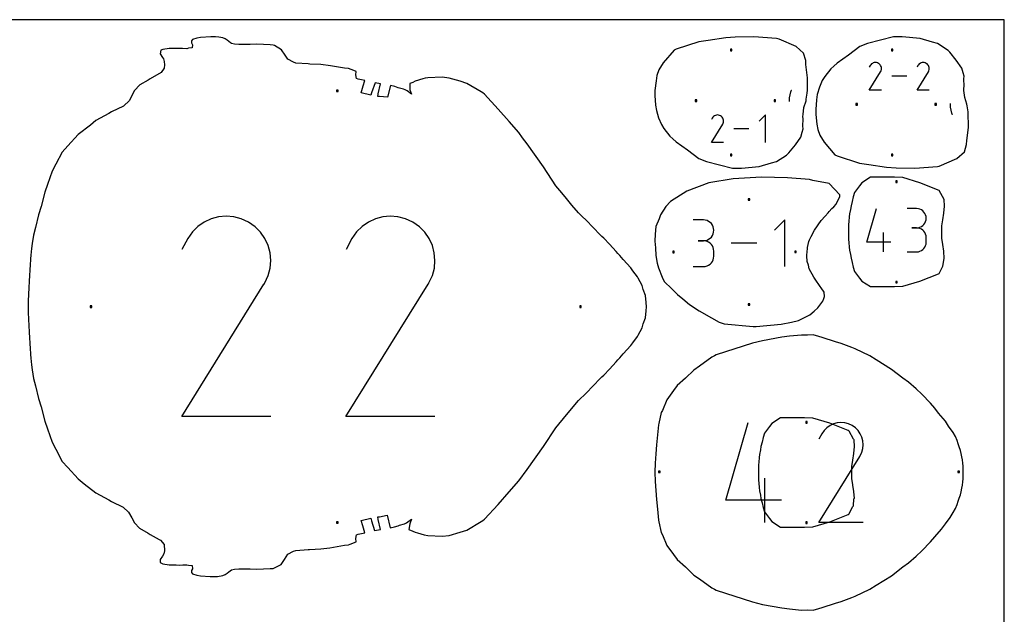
# Model space of a CAD drawing. Extents: x 0 to 90, y 0 to 90.
# Tile 8 of 8: x 52.2 to 90, y 67.2 to 90. Entities that reach past the tile are written whole.
import ezdxf

# ---------------------------------------------------------------- set-up
doc = ezdxf.new("R2010")
doc.units = 0

msp = doc.modelspace()

# ---------------------------------------------------------------- linework, layer by layer
at = {"layer": 'annotation', "color": 1}
for p, q in [((58.207761, 88.877988), (58.207649, 88.877993)), ((84.849328, 88.239007), (84.818587, 88.180036)), ((84.873724, 88.273601), (84.849328, 88.239007)), ((84.902994, 88.302479), (84.873724, 88.273601)), ((84.936247, 88.32541), (84.902994, 88.302479)), ((84.972594, 88.342162), (84.936247, 88.32541)), ((85.011144, 88.352504), (84.972594, 88.342162)), ((85.051007, 88.356205), (85.011144, 88.352504)), ((85.091292, 88.353034), (85.051007, 88.356205)), ((85.131111, 88.342759), (85.091292, 88.353034)), ((85.169571, 88.32515), (85.131111, 88.342759)), ((85.20397, 88.300724), (85.169571, 88.32515)), ((85.169571, 88.32515), (85.169571, 88.32515)), ((85.232731, 88.271412), (85.20397, 88.300724)), ((85.255599, 88.238113), (85.232731, 88.271412)), ((85.254723, 88.004907), (85.272586, 88.043261)), ((85.272318, 88.201726), (85.255599, 88.238113)), ((85.282632, 88.163149), (85.272318, 88.201726)), ((85.272586, 88.043261), (85.283021, 88.083018)), ((85.286285, 88.12328), (85.282632, 88.163149)), ((85.283021, 88.083018), (85.286285, 88.12328)), ((86.68477, 88.239007), (86.654028, 88.180036)), ((86.709166, 88.273601), (86.68477, 88.239007)), ((86.738436, 88.302479), (86.709166, 88.273601)), ((86.771689, 88.32541), (86.738436, 88.302479)), ((86.808036, 88.342162), (86.771689, 88.32541)), ((86.846586, 88.352504), (86.808036, 88.342162)), ((86.886448, 88.356205), (86.846586, 88.352504)), ((86.926734, 88.353034), (86.886448, 88.356205)), ((86.966552, 88.342759), (86.926734, 88.353034)), ((87.005013, 88.32515), (86.966552, 88.342759)), ((87.039412, 88.300724), (87.005013, 88.32515)), ((87.005013, 88.32515), (87.005013, 88.32515)), ((87.068173, 88.271412), (87.039412, 88.300724)), ((87.091041, 88.238113), (87.068173, 88.271412)), ((87.090164, 88.004907), (87.108028, 88.043261)), ((87.107759, 88.201726), (87.091041, 88.238113)), ((87.118073, 88.163149), (87.107759, 88.201726)), ((87.108028, 88.043261), (87.118463, 88.083018)), ((87.121726, 88.12328), (87.118073, 88.163149)), ((87.118463, 88.083018), (87.121726, 88.12328)), ((84.817925, 87.302012), (85.250558, 87.998494)), ((85.250558, 87.998494), (85.251075, 87.999134)), ((85.250558, 87.998494), (85.250558, 87.998494)), ((85.251075, 87.999134), (85.251571, 87.99978)), ((85.251571, 87.99978), (85.252049, 88.000436)), ((85.252049, 88.000436), (85.252512, 88.001109)), ((85.252512, 88.001109), (85.252964, 88.001803)), ((85.252964, 88.001803), (85.253408, 88.002524)), ((85.253408, 88.002524), (85.253847, 88.003279)), ((85.253847, 88.003279), (85.254284, 88.004071)), ((85.254284, 88.004071), (85.254723, 88.004907)), ((85.254723, 88.004907), (85.254723, 88.004907)), ((86.258058, 87.829126), (85.681633, 87.829126)), ((86.653367, 87.302012), (87.085999, 87.998494)), ((87.085999, 87.998494), (87.086516, 87.999134)), ((87.085999, 87.998494), (87.085999, 87.998494)), ((87.086516, 87.999134), (87.087012, 87.99978)), ((87.087012, 87.99978), (87.08749, 88.000436)), ((87.08749, 88.000436), (87.087954, 88.001109)), ((87.087954, 88.001109), (87.088406, 88.001803)), ((87.088406, 88.001803), (87.088849, 88.002524)), ((87.088849, 88.002524), (87.089288, 88.003279)), ((87.089288, 88.003279), (87.089725, 88.004071)), ((87.089725, 88.004071), (87.090164, 88.004907)), ((87.090164, 88.004907), (87.090164, 88.004907)), ((81.812553, 87.232224), (81.838307, 87.290939)), ((81.838307, 87.290939), (81.842894, 87.299151)), ((85.286126, 87.302012), (84.817925, 87.302012)), ((87.121567, 87.302012), (86.653367, 87.302012)), ((81.757444, 86.864281), (81.759584, 86.998235)), ((81.759584, 86.998235), (81.812553, 87.232224)), ((87.933208, 86.646907), (87.931087, 86.78015)), ((87.986163, 86.412875), (87.933208, 86.646907)), ((78.792683, 86.225751), (78.761941, 86.16678)), ((78.817079, 86.260345), (78.792683, 86.225751)), ((78.846349, 86.289223), (78.817079, 86.260345)), ((78.879602, 86.312154), (78.846349, 86.289223)), ((78.915949, 86.328906), (78.879602, 86.312154)), ((78.954499, 86.339248), (78.915949, 86.328906)), ((78.994362, 86.34295), (78.954499, 86.339248)), ((79.034647, 86.339779), (78.994362, 86.34295)), ((79.074465, 86.329504), (79.034647, 86.339779)), ((79.112926, 86.311894), (79.074465, 86.329504)), ((79.147325, 86.287468), (79.112926, 86.311894)), ((79.112926, 86.311894), (79.112926, 86.311894)), ((79.176086, 86.258156), (79.147325, 86.287468)), ((79.198954, 86.224858), (79.176086, 86.258156)), ((79.215673, 86.188471), (79.198954, 86.224858)), ((79.225987, 86.149894), (79.215673, 86.188471)), ((79.22964, 86.110025), (79.225987, 86.149894)), ((80.831041, 86.342975), (80.596676, 86.108545)), ((80.831041, 85.288764), (80.831041, 86.342975)), ((88.011919, 86.354166), (87.986163, 86.412875)), ((88.016613, 86.345758), (88.011919, 86.354166)), ((78.76128, 85.288755), (79.193913, 85.985238)), ((79.193913, 85.985238), (79.19443, 85.985878)), ((79.193913, 85.985238), (79.193913, 85.985238)), ((79.19443, 85.985878), (79.194926, 85.986524)), ((79.194926, 85.986524), (79.195404, 85.98718)), ((79.195404, 85.98718), (79.195867, 85.987853)), ((79.195867, 85.987853), (79.196319, 85.988547)), ((79.196319, 85.988547), (79.196763, 85.989269)), ((79.196763, 85.989269), (79.197202, 85.990023)), ((79.197202, 85.990023), (79.197639, 85.990815)), ((79.197639, 85.990815), (79.198078, 85.991651)), ((79.198078, 85.991651), (79.215941, 86.030005)), ((79.198078, 85.991651), (79.198078, 85.991651)), ((79.215941, 86.030005), (79.226376, 86.069762)), ((79.226376, 86.069762), (79.22964, 86.110025)), ((80.201413, 85.81587), (79.624988, 85.81587)), ((79.22948, 85.288755), (78.76128, 85.288755)), ((84.721637, 81.459713), (85.090062, 82.751806)), ((86.63615, 82.749878), (86.267204, 82.749878)), ((86.702506, 82.743922), (86.63615, 82.749878)), ((86.764945, 82.726758), (86.702506, 82.743922)), ((59.847523, 82.434218), (59.566307, 82.358773)), ((60.138316, 82.461218), (59.847523, 82.434218)), ((60.432194, 82.438086), (60.138316, 82.461218)), ((60.722662, 82.363134), (60.432194, 82.438086)), ((61.003226, 82.234675), (60.722662, 82.363134)), ((66.148001, 82.434218), (65.866785, 82.358773)), ((66.438795, 82.461218), (66.148001, 82.434218)), ((66.732672, 82.438086), (66.438795, 82.461218)), ((67.02314, 82.363134), (66.732672, 82.438086)), ((67.303705, 82.234675), (67.02314, 82.363134)), ((86.822427, 82.699441), (86.764945, 82.726758)), ((86.873916, 82.663027), (86.822427, 82.699441)), ((86.918372, 82.618572), (86.873916, 82.663027)), ((86.954756, 82.567132), (86.918372, 82.618572)), ((86.98203, 82.509761), (86.954756, 82.567132)), ((86.999157, 82.447516), (86.98203, 82.509761)), ((87.005096, 82.381453), (86.999157, 82.447516)), ((86.999157, 82.315079), (87.005096, 82.381453)), ((87.005096, 82.381453), (87.005096, 82.381453)), ((59.058585, 82.069293), (58.845066, 81.858633)), ((59.301163, 82.236569), (59.058585, 82.069293)), ((59.566307, 82.358773), (59.301163, 82.236569)), ((61.254161, 82.056487), (61.003226, 82.234675)), ((61.003226, 82.234675), (61.003226, 82.234675)), ((61.46397, 81.842663), (61.254161, 82.056487)), ((65.359063, 82.069293), (65.145545, 81.858633)), ((65.601642, 82.236569), (65.359063, 82.069293)), ((65.866785, 82.358773), (65.601642, 82.236569)), ((67.55464, 82.056487), (67.303705, 82.234675)), ((67.303705, 82.234675), (67.303705, 82.234675)), ((67.764449, 81.842663), (67.55464, 82.056487)), ((78.454334, 82.31525), (78.056362, 82.31525)), ((78.52591, 82.308826), (78.454334, 82.31525)), ((78.593261, 82.290311), (78.52591, 82.308826)), ((78.655266, 82.260845), (78.593261, 82.290311)), ((78.710805, 82.221567), (78.655266, 82.260845)), ((78.758758, 82.173614), (78.710805, 82.221567)), ((78.798005, 82.118127), (78.758758, 82.173614)), ((78.827425, 82.056243), (78.798005, 82.118127)), ((78.845899, 81.989101), (78.827425, 82.056243)), ((78.852306, 81.91784), (78.845899, 81.989101)), ((81.574833, 82.317329), (81.176412, 81.918796)), ((81.574833, 80.525164), (81.574833, 82.317329)), ((86.63615, 82.011986), (86.451417, 82.011986)), ((86.451417, 82.011986), (86.63615, 82.011986)), ((86.63615, 82.011986), (86.702506, 82.017943)), ((86.702506, 82.00603), (86.63615, 82.011986)), ((86.63615, 82.011986), (86.63615, 82.011986)), ((86.702506, 82.017943), (86.764945, 82.035117)), ((86.764945, 81.988866), (86.702506, 82.00603)), ((86.764945, 82.035117), (86.822427, 82.062461)), ((86.822427, 81.961549), (86.764945, 81.988866)), ((86.822427, 82.062461), (86.873916, 82.098928)), ((86.873916, 82.098928), (86.918372, 82.14347)), ((86.918372, 82.14347), (86.954756, 82.195041)), ((86.954756, 82.195041), (86.98203, 82.252593)), ((86.98203, 82.252593), (86.999157, 82.315079)), ((58.667101, 81.606275), (58.442844, 81.176088)), ((58.845066, 81.858633), (58.667101, 81.606275)), ((61.630788, 81.599755), (61.46397, 81.842663)), ((64.967579, 81.606275), (64.743322, 81.176088)), ((65.145545, 81.858633), (64.967579, 81.606275)), ((67.931266, 81.599755), (67.764449, 81.842663)), ((78.655266, 81.573753), (78.710805, 81.613089)), ((78.710805, 81.613089), (78.758758, 81.661135)), ((78.758758, 81.661135), (78.798005, 81.716763)), ((78.798005, 81.716763), (78.827425, 81.778842)), ((78.827425, 81.778842), (78.845899, 81.846245)), ((78.845899, 81.846245), (78.852306, 81.91784)), ((78.852306, 81.91784), (78.852306, 81.91784)), ((85.367631, 81.09035), (85.367631, 81.828242)), ((86.873916, 81.925135), (86.822427, 81.961549)), ((86.918372, 81.88068), (86.873916, 81.925135)), ((86.954756, 81.82924), (86.918372, 81.88068)), ((86.98203, 81.771869), (86.954756, 81.82924)), ((86.999157, 81.709624), (86.98203, 81.771869)), ((87.005096, 81.643561), (86.999157, 81.709624)), ((87.005096, 81.458827), (87.005096, 81.643561)), ((87.005096, 81.643561), (87.005096, 81.643561)), ((61.752747, 81.334318), (61.630788, 81.599755)), ((61.827985, 81.052904), (61.752747, 81.334318)), ((68.053226, 81.334318), (67.931266, 81.599755)), ((68.128463, 81.052904), (68.053226, 81.334318)), ((78.454334, 81.519307), (78.255067, 81.519307)), ((78.255067, 81.519307), (78.454334, 81.519307)), ((78.454334, 81.519307), (78.52591, 81.525733)), ((78.52591, 81.512882), (78.454334, 81.519307)), ((78.454334, 81.519307), (78.454334, 81.519307)), ((78.52591, 81.525733), (78.593261, 81.544258)), ((78.593261, 81.494367), (78.52591, 81.512882)), ((78.593261, 81.544258), (78.655266, 81.573753)), ((78.655266, 81.464902), (78.593261, 81.494367)), ((78.710805, 81.425623), (78.655266, 81.464902)), ((78.758758, 81.377671), (78.710805, 81.425623)), ((78.798005, 81.322183), (78.758758, 81.377671)), ((78.827425, 81.260299), (78.798005, 81.322183)), ((78.845899, 81.193158), (78.827425, 81.260299)), ((80.504462, 81.421247), (79.524536, 81.421247)), ((85.644158, 81.459713), (84.721637, 81.459713)), ((86.918372, 81.221665), (86.954756, 81.273102)), ((86.954756, 81.273102), (86.98203, 81.330477)), ((86.98203, 81.330477), (86.999157, 81.392736)), ((86.999157, 81.392736), (87.005096, 81.458827)), ((61.854633, 80.762067), (61.827985, 81.052904)), ((68.155112, 80.762067), (68.128463, 81.052904)), ((78.827425, 80.784182), (78.845899, 80.851339)), ((78.852306, 81.121897), (78.845899, 81.193158)), ((78.845899, 80.851339), (78.852306, 80.92263)), ((78.852306, 80.92263), (78.852306, 81.121897)), ((78.852306, 81.121897), (78.852306, 81.121897)), ((86.267204, 81.090402), (86.63615, 81.090402)), ((86.63615, 81.090402), (86.702506, 81.096355)), ((86.63615, 81.090402), (86.63615, 81.090402)), ((86.702506, 81.096355), (86.764945, 81.11351)), ((86.764945, 81.11351), (86.822427, 81.140816)), ((86.822427, 81.140816), (86.873916, 81.177218)), ((86.873916, 81.177218), (86.918372, 81.221665)), ((61.830828, 80.468359), (61.854633, 80.762067)), ((68.131306, 80.468359), (68.155112, 80.762067)), ((78.056362, 80.52522), (78.454334, 80.52522)), ((78.454334, 80.52522), (78.52591, 80.531641)), ((78.454334, 80.52522), (78.454334, 80.52522)), ((78.52591, 80.531641), (78.593261, 80.550146)), ((78.593261, 80.550146), (78.655266, 80.5796)), ((78.655266, 80.5796), (78.710805, 80.618866)), ((78.710805, 80.618866), (78.758758, 80.666809)), ((78.758758, 80.666809), (78.798005, 80.722293)), ((78.798005, 80.722293), (78.827425, 80.784182)), ((61.624393, 79.898549), (61.754703, 80.178336)), ((61.754703, 80.178336), (61.830828, 80.468359)), ((67.924871, 79.898549), (68.055181, 80.178336)), ((68.055181, 80.178336), (68.131306, 80.468359)), ((58.438021, 74.771033), (61.59401, 79.851769)), ((61.59401, 79.851769), (61.597783, 79.856438)), ((61.59401, 79.851769), (61.59401, 79.851769)), ((61.597783, 79.856438), (61.601401, 79.861146)), ((61.601401, 79.861146), (61.604888, 79.865934)), ((61.604888, 79.865934), (61.608268, 79.87084)), ((61.608268, 79.87084), (61.611564, 79.875906)), ((61.611564, 79.875906), (61.614801, 79.88117)), ((61.614801, 79.88117), (61.618002, 79.886672)), ((61.618002, 79.886672), (61.621192, 79.892452)), ((61.621192, 79.892452), (61.624393, 79.898549)), ((61.624393, 79.898549), (61.624393, 79.898549)), ((64.7385, 74.771033), (67.894488, 79.851769)), ((67.894488, 79.851769), (67.898261, 79.856438)), ((67.894488, 79.851769), (67.894488, 79.851769)), ((67.898261, 79.856438), (67.901879, 79.861146)), ((67.901879, 79.861146), (67.905366, 79.865934)), ((67.905366, 79.865934), (67.908746, 79.87084)), ((67.908746, 79.87084), (67.912042, 79.875906)), ((67.912042, 79.875906), (67.915279, 79.88117)), ((67.915279, 79.88117), (67.918481, 79.886672)), ((67.918481, 79.886672), (67.92167, 79.892452)), ((67.92167, 79.892452), (67.924871, 79.898549)), ((67.924871, 79.898549), (67.924871, 79.898549)), ((61.853472, 74.771033), (58.438021, 74.771033)), ((68.153951, 74.771033), (64.7385, 74.771033)), ((79.317828, 71.559916), (80.167467, 74.539659)), ((81.075837, 74.507899), (80.985751, 74.393562)), ((81.410852, 74.721515), (81.075837, 74.507899)), ((82.336845, 74.720253), (81.410852, 74.721515)), ((82.656012, 74.7092), (82.336845, 74.720253)), ((83.302271, 74.513894), (82.656012, 74.7092)), ((83.312451, 74.427638), (83.191591, 74.344297)), ((84.01347, 74.236583), (83.302271, 74.513894)), ((83.444553, 74.488524), (83.312451, 74.427638)), ((83.584663, 74.526113), (83.444553, 74.488524)), ((83.729545, 74.539566), (83.584663, 74.526113)), ((83.875964, 74.52804), (83.729545, 74.539566)), ((84.020684, 74.490697), (83.875964, 74.52804)), ((84.16047, 74.426695), (84.020684, 74.490697)), ((80.800125, 74.13538), (80.746107, 73.969004)), ((80.985751, 74.393562), (80.800125, 74.13538)), ((82.996541, 74.113607), (82.88481, 73.899275)), ((83.085209, 74.239339), (82.996541, 74.113607)), ((83.191591, 74.344297), (83.085209, 74.239339)), ((84.02137, 74.231132), (84.01347, 74.236583)), ((84.042123, 74.214208), (84.02137, 74.231132)), ((84.216599, 73.905395), (84.042123, 74.214208)), ((84.285493, 74.337916), (84.16047, 74.426695)), ((84.16047, 74.426695), (84.16047, 74.426695)), ((84.390026, 74.231383), (84.285493, 74.337916)), ((84.473139, 74.110359), (84.390026, 74.231383)), ((84.533904, 73.97811), (84.473139, 74.110359)), ((80.708756, 73.792786), (80.663251, 73.626231)), ((80.746107, 73.969004), (80.708756, 73.792786)), ((84.23674, 73.874016), (84.216599, 73.905395)), ((84.249441, 73.61178), (84.23674, 73.874016)), ((84.571389, 73.837901), (84.533904, 73.97811)), ((84.584666, 73.692997), (84.571389, 73.837901)), ((84.572806, 73.546663), (84.584666, 73.692997)), ((80.60644, 73.320432), (80.592844, 73.203104)), ((80.639029, 73.489046), (80.60644, 73.320432)), ((80.663251, 73.626231), (80.639029, 73.489046)), ((84.184963, 73.104275), (84.224028, 73.349238)), ((84.22266, 73.361862), (84.249441, 73.61178)), ((84.224028, 73.349238), (84.22266, 73.361862)), ((84.469953, 73.262767), (84.534878, 73.402165)), ((84.534878, 73.402165), (84.572806, 73.546663)), ((80.575439, 73.026947), (80.571176, 72.914119)), ((80.592844, 73.203104), (80.575439, 73.026947)), ((82.882407, 70.708084), (84.454816, 73.239459)), ((84.151482, 72.865106), (84.183942, 73.084526)), ((84.183942, 73.084526), (84.184859, 73.103689)), ((84.184859, 73.103689), (84.184917, 73.103962)), ((84.184917, 73.103962), (84.184963, 73.104275)), ((84.454816, 73.239459), (84.456695, 73.241786)), ((84.454816, 73.239459), (84.454816, 73.239459)), ((84.456695, 73.241786), (84.458498, 73.244131)), ((84.458498, 73.244131), (84.460235, 73.246517)), ((84.460235, 73.246517), (84.461919, 73.248961)), ((84.461919, 73.248961), (84.463562, 73.251485)), ((84.463562, 73.251485), (84.465175, 73.254108)), ((84.465175, 73.254108), (84.46677, 73.256849)), ((84.46677, 73.256849), (84.468359, 73.259729)), ((84.468359, 73.259729), (84.469953, 73.262767)), ((84.469953, 73.262767), (84.469953, 73.262767)), ((80.571176, 72.914119), (80.566673, 72.73568)), ((80.566673, 72.73568), (80.566679, 72.623944)), ((80.566679, 72.623944), (80.566677, 72.51222)), ((84.151493, 72.858096), (84.151482, 72.865106)), ((84.152286, 72.623958), (84.151493, 72.858096)), ((84.151505, 72.389832), (84.152286, 72.623958)), ((80.566677, 72.51222), (80.571185, 72.333775)), ((80.571185, 72.333775), (80.575455, 72.220952)), ((80.575455, 72.220952), (80.592852, 72.044798)), ((80.807579, 70.708115), (80.807579, 72.409795)), ((84.151494, 72.382826), (84.151505, 72.389832)), ((84.183956, 72.163404), (84.151494, 72.382826)), ((84.184875, 72.144238), (84.183956, 72.163404)), ((80.592852, 72.044798), (80.606451, 71.927465)), ((80.606451, 71.927465), (80.639036, 71.758847)), ((84.184927, 72.143971), (84.184875, 72.144238)), ((84.184974, 72.14365), (84.184927, 72.143971)), ((84.224036, 71.898683), (84.184974, 72.14365)), ((84.222672, 71.88605), (84.224036, 71.898683)), ((84.249455, 71.636117), (84.222672, 71.88605)), ((81.445289, 71.559916), (79.317828, 71.559916)), ((80.639036, 71.758847), (80.663262, 71.621657)), ((80.663262, 71.621657), (80.708763, 71.455095)), ((80.708763, 71.455095), (80.746114, 71.278875)), ((84.216609, 71.342478), (84.23203, 71.610725)), ((84.23203, 71.610725), (84.249455, 71.636117)), ((80.746114, 71.278875), (80.800133, 71.112487)), ((80.800133, 71.112487), (80.985753, 70.854299)), ((84.021368, 71.016729), (84.042116, 71.033658)), ((84.042116, 71.033658), (84.180292, 71.313705)), ((84.180292, 71.313705), (84.216609, 71.342478)), ((80.985753, 70.854299), (81.075846, 70.739955)), ((81.075846, 70.739955), (81.410858, 70.526336)), ((82.656024, 70.538649), (83.302284, 70.733961)), ((84.584088, 70.708084), (82.882407, 70.708084)), ((83.302284, 70.733961), (84.013469, 71.01128)), ((84.013469, 71.01128), (84.021368, 71.016729)), ((81.410858, 70.526336), (82.336847, 70.527598)), ((82.336847, 70.527598), (82.656024, 70.538649)), ((58.207598, 69.096232), (58.207716, 69.096237))]:
    msp.add_line(p, q, dxfattribs=at)
at = {"layer": 'boundary', "color": 5}
for p, q in [((58.807902, 89.190947), (58.806313, 89.112652)), ((58.849742, 89.243135), (58.807902, 89.190947)), ((59.022572, 89.292739), (58.849742, 89.243135)), ((59.151577, 89.320279), (59.022572, 89.292739)), ((59.548758, 89.34125), (59.151577, 89.320279)), ((59.734016, 89.336071), (59.548758, 89.34125)), ((59.857039, 89.331725), (59.734016, 89.336071)), ((60.013264, 89.30466), (59.857039, 89.331725)), ((60.101812, 89.2628), (60.013264, 89.30466)), ((60.1807, 89.214125), (60.101812, 89.2628)), ((60.248194, 89.161666), (60.1807, 89.214125)), ((60.30861, 89.114699), (60.248194, 89.161666)), ((78.631059, 89.206845), (78.274069, 89.14968)), ((79.311584, 89.305689), (78.631059, 89.206845)), ((79.672218, 89.327615), (79.311584, 89.305689)), ((80.394306, 89.34125), (79.672218, 89.327615)), ((81.262148, 89.283097), (80.394306, 89.34125)), ((81.366004, 89.248366), (81.262148, 89.283097)), ((82.010326, 88.97469), (81.366004, 89.248366)), ((85.747936, 89.34125), (84.751563, 89.090199)), ((86.08686, 89.336318), (85.747936, 89.34125)), ((86.773272, 89.276851), (86.08686, 89.336318)), ((87.242278, 89.133774), (86.773272, 89.276851)), ((57.632877, 88.83273), (57.60792, 88.690125)), ((57.71598, 88.856126), (57.632877, 88.83273)), ((57.957267, 88.89426), (57.71598, 88.856126)), ((58.22474, 88.894844), (57.957267, 88.89426)), ((58.363232, 88.898769), (58.22474, 88.894844)), ((58.472475, 88.891916), (58.363232, 88.898769)), ((58.637073, 88.88594), (58.472475, 88.891916)), ((58.695675, 88.907554), (58.637073, 88.88594)), ((58.841727, 88.923319), (58.695675, 88.907554)), ((58.806313, 89.112652), (58.848319, 89.039491)), ((58.848319, 89.039491), (58.841727, 88.923319)), ((60.349024, 89.081984), (60.30861, 89.114699)), ((60.463945, 89.059989), (60.349024, 89.081984)), ((60.631074, 89.043813), (60.463945, 89.059989)), ((61.061748, 89.042186), (60.631074, 89.043813)), ((61.312891, 89.061358), (61.061748, 89.042186)), ((61.825275, 89.030122), (61.312891, 89.061358)), ((61.951955, 89.026914), (61.825275, 89.030122)), ((61.999942, 89.005012), (61.951955, 89.026914)), ((62.271331, 88.849683), (61.999942, 89.005012)), ((62.404737, 88.644866), (62.271331, 88.849683)), ((77.326499, 88.825871), (76.910658, 88.343235)), ((77.414036, 88.872451), (77.326499, 88.825871)), ((78.274069, 89.14968), (77.414036, 88.872451)), ((82.297861, 88.714626), (82.010326, 88.97469)), ((84.455804, 88.97442), (84.01716, 88.634826)), ((84.751563, 89.090199), (84.455804, 88.97442)), ((87.430222, 89.092716), (87.242278, 89.133774)), ((87.84859, 88.816221), (87.430222, 89.092716)), ((87.903548, 88.758564), (87.84859, 88.816221)), ((57.60792, 88.690125), (57.702235, 88.554075)), ((57.702235, 88.554075), (57.737366, 88.502925)), ((57.737366, 88.502925), (57.767321, 88.394813)), ((62.508327, 88.486005), (62.404737, 88.644866)), ((62.732151, 88.368455), (62.508327, 88.486005)), ((82.379383, 88.43431), (82.297861, 88.714626)), ((82.384766, 88.28335), (82.379383, 88.43431)), ((84.01716, 88.634826), (83.587975, 88.328286)), ((88.1585, 88.452302), (87.903548, 88.758564)), ((88.365185, 88.137114), (88.1585, 88.452302)), ((57.763571, 88.135617), (57.647929, 87.976438)), ((57.771339, 88.262792), (57.763571, 88.135617)), ((57.767321, 88.394813), (57.771339, 88.262792)), ((62.818266, 88.336483), (62.732151, 88.368455)), ((63.289713, 88.306556), (62.818266, 88.336483)), ((63.355314, 88.299003), (63.289713, 88.306556)), ((63.778405, 88.278378), (63.355314, 88.299003)), ((64.150543, 88.230752), (63.778405, 88.278378)), ((64.680761, 88.138408), (64.150543, 88.230752)), ((64.836829, 88.121251), (64.680761, 88.138408)), ((65.034716, 88.047576), (64.836829, 88.121251)), ((65.131078, 88.008671), (65.034716, 88.047576)), ((76.746199, 88.070641), (76.667107, 87.861016)), ((76.910658, 88.343235), (76.746199, 88.070641)), ((82.449685, 87.771478), (82.384766, 88.28335)), ((83.337943, 88.114621), (83.114172, 87.825672)), ((83.459712, 88.217072), (83.337943, 88.114621)), ((83.587975, 88.328286), (83.459712, 88.217072)), ((88.419287, 87.957989), (88.365185, 88.137114)), ((57.14705, 87.679375), (56.824594, 87.494095)), ((57.232099, 87.728263), (57.14705, 87.679375)), ((57.647929, 87.976438), (57.232099, 87.728263)), ((65.118087, 87.878096), (65.131078, 88.008671)), ((65.142656, 87.737401), (65.118087, 87.878096)), ((65.204546, 87.718888), (65.142656, 87.737401)), ((65.467055, 87.662608), (65.204546, 87.718888)), ((65.403046, 87.465637), (65.467055, 87.662608)), ((67.683981, 87.724281), (67.388481, 87.637569)), ((67.78299, 87.749885), (67.683981, 87.724281)), ((67.878142, 87.764923), (67.78299, 87.749885)), ((68.425652, 87.790991), (67.878142, 87.764923)), ((68.703626, 87.760565), (68.425652, 87.790991)), ((69.118866, 87.639753), (68.703626, 87.760565)), ((76.639237, 87.656901), (76.59363, 87.287497)), ((76.667107, 87.861016), (76.639237, 87.656901)), ((82.44287, 87.291998), (82.448231, 87.683568)), ((82.448231, 87.683568), (82.449685, 87.771478)), ((83.014723, 87.66677), (82.906875, 87.408798)), ((83.114172, 87.825672), (83.014723, 87.66677)), ((88.456586, 87.836909), (88.419287, 87.957989)), ((88.445355, 87.730604), (88.456586, 87.836909)), ((88.454238, 87.453855), (88.445355, 87.730604)), ((56.624632, 87.285764), (56.526118, 87.092928)), ((56.824594, 87.494095), (56.624632, 87.285764)), ((65.32303, 87.188819), (65.403046, 87.465637)), ((65.853685, 87.574467), (65.719557, 87.197659)), ((66.069342, 87.536304), (65.853685, 87.574467)), ((65.980264, 87.157414), (66.069342, 87.536304)), ((66.446098, 87.470621), (66.327201, 87.031469)), ((66.612092, 87.437516), (66.446098, 87.470621)), ((66.741644, 87.390249), (66.612092, 87.437516)), ((66.943443, 87.327995), (66.741644, 87.390249)), ((67.006695, 87.304176), (66.943443, 87.327995)), ((67.084657, 87.269713), (67.006695, 87.304176)), ((67.30586, 87.594789), (67.190687, 87.552853)), ((67.190687, 87.552853), (67.193925, 87.314368)), ((67.193925, 87.314368), (67.255229, 87.136128)), ((67.388481, 87.637569), (67.30586, 87.594789)), ((69.372482, 87.55762), (69.118866, 87.639753)), ((69.931312, 87.229486), (69.372482, 87.55762)), ((76.59363, 87.287497), (76.595856, 87.09017)), ((82.440699, 87.182293), (82.44287, 87.291998)), ((82.906875, 87.408798), (82.823525, 87.126361)), ((88.442019, 87.358256), (88.454238, 87.453855)), ((88.450096, 87.284623), (88.442019, 87.358256)), ((88.486154, 87.015852), (88.450096, 87.284623)), ((56.428082, 86.900975), (56.206171, 86.683969)), ((56.526118, 87.092928), (56.428082, 86.900975)), ((65.691728, 87.101464), (65.32303, 87.188819)), ((65.719557, 87.197659), (65.691728, 87.101464)), ((65.956014, 87.054184), (65.980264, 87.157414)), ((66.025614, 87.046763), (65.956014, 87.054184)), ((66.327201, 87.031469), (66.025614, 87.046763)), ((67.255229, 87.136128), (67.084657, 87.269713)), ((69.99035, 87.192705), (69.931312, 87.229486)), ((70.051086, 87.136524), (69.99035, 87.192705)), ((70.576433, 86.572671), (70.051086, 87.136524)), ((76.595856, 87.09017), (76.622039, 86.717527)), ((82.393333, 86.888437), (82.402054, 86.946711)), ((82.402054, 86.946711), (82.440699, 87.182293)), ((82.795701, 86.927544), (82.769509, 86.554911)), ((82.823525, 87.126361), (82.795701, 86.927544)), ((88.567562, 86.753748), (88.486154, 87.015852)), ((56.206171, 86.683969), (55.745207, 86.462973)), ((70.995315, 86.091825), (70.576433, 86.572671)), ((76.622039, 86.717527), (76.649854, 86.518731)), ((76.649854, 86.518731), (76.733201, 86.23628)), ((82.276468, 86.359812), (82.312678, 86.629219)), ((82.312678, 86.629219), (82.393333, 86.888437)), ((82.769509, 86.554911), (82.767274, 86.357571)), ((88.575832, 86.698336), (88.567562, 86.753748)), ((88.614456, 86.461548), (88.575832, 86.698336)), ((55.638245, 86.399329), (55.146013, 86.131184)), ((55.745207, 86.462973), (55.638245, 86.399329)), ((76.733201, 86.23628), (76.841016, 85.978333)), ((82.268461, 86.286812), (82.276468, 86.359812)), ((82.280577, 86.192097), (82.268461, 86.286812)), ((82.271776, 85.914462), (82.280577, 86.192097)), ((82.767274, 86.357571), (82.812861, 85.988169)), ((88.616586, 86.353026), (88.614456, 86.461548)), ((88.621883, 85.961966), (88.616586, 86.353026)), ((54.93147, 85.95735), (54.466527, 85.594245)), ((55.146013, 86.131184), (54.93147, 85.95735)), ((71.374573, 85.667049), (70.995315, 86.091825)), ((76.841016, 85.978333), (76.94047, 85.819402)), ((76.94047, 85.819402), (77.164274, 85.530404)), ((82.245686, 85.687294), (82.283008, 85.808739)), ((82.283008, 85.808739), (82.271776, 85.914462)), ((82.812861, 85.988169), (82.84073, 85.784052)), ((82.84073, 85.784052), (82.91981, 85.574429)), ((88.558426, 85.361731), (88.623414, 85.857757)), ((88.623414, 85.857757), (88.621883, 85.961966)), ((54.466527, 85.594245), (54.069422, 85.162785)), ((71.51572, 85.464803), (71.374573, 85.667049)), ((71.686674, 85.232876), (71.51572, 85.464803)), ((77.164274, 85.530404), (77.285998, 85.427991)), ((77.285998, 85.427991), (77.414207, 85.316816)), ((81.984913, 85.192775), (82.186924, 85.497974)), ((82.186924, 85.497974), (82.245686, 85.687294)), ((82.91981, 85.574429), (83.084258, 85.301827)), ((54.069422, 85.162785), (53.853151, 84.921774)), ((72.315224, 84.354088), (71.686674, 85.232876)), ((77.414207, 85.316816), (77.843445, 85.010226)), ((77.843445, 85.010226), (78.28216, 84.670565)), ((81.730007, 84.886539), (81.984913, 85.192775)), ((83.084258, 85.301827), (83.500109, 84.819138)), ((88.471536, 84.930442), (88.553056, 85.210824)), ((88.553056, 85.210824), (88.558426, 85.361731)), ((53.853151, 84.921774), (53.603506, 84.456434)), ((78.28216, 84.670565), (78.577785, 84.554837)), ((81.256619, 84.552303), (81.636838, 84.805985)), ((81.636838, 84.805985), (81.730007, 84.886539)), ((83.500109, 84.819138), (83.587563, 84.772597)), ((83.587563, 84.772597), (84.447668, 84.495333)), ((87.496046, 84.374735), (88.184014, 84.670348)), ((88.184014, 84.670348), (88.471536, 84.930442)), ((53.603506, 84.456434), (53.461201, 84.182982)), ((72.797342, 83.630728), (72.315224, 84.354088)), ((78.577785, 84.554837), (79.574309, 84.30374)), ((79.574309, 84.30374), (79.912947, 84.308669)), ((79.912947, 84.308669), (80.599657, 84.368161)), ((80.599657, 84.368161), (81.068604, 84.511228)), ((81.068604, 84.511228), (81.256619, 84.552303)), ((84.447668, 84.495333), (84.804701, 84.438158)), ((84.804701, 84.438158), (85.485183, 84.33932)), ((85.485183, 84.33932), (85.845867, 84.31739)), ((85.845867, 84.31739), (86.567882, 84.303752)), ((86.567882, 84.303752), (87.436008, 84.361926)), ((87.436008, 84.361926), (87.496046, 84.374735)), ((53.461201, 84.182982), (53.292468, 83.679279)), ((79.590526, 83.893315), (78.667584, 83.738991)), ((80.680147, 83.952849), (79.590526, 83.893315)), ((81.677377, 83.934173), (80.680147, 83.952849)), ((82.519893, 83.872613), (81.677377, 83.934173)), ((82.656942, 83.823551), (82.519893, 83.872613)), ((84.866361, 83.953109), (84.531349, 83.739497)), ((85.792354, 83.951846), (84.866361, 83.953109)), ((86.111527, 83.940798), (85.792354, 83.951846)), ((86.757786, 83.745488), (86.111527, 83.940798)), ((53.292468, 83.679279), (53.190141, 83.379067)), ((73.017043, 83.360784), (72.797342, 83.630728)), ((78.667584, 83.738991), (77.819186, 83.420692)), ((83.2843, 83.713618), (82.656942, 83.823551)), ((83.690142, 83.273366), (83.2843, 83.713618)), ((84.44126, 83.625157), (84.255635, 83.366978)), ((84.531349, 83.739497), (84.44126, 83.625157)), ((87.497631, 83.445802), (86.757786, 83.745488)), ((53.190141, 83.379067), (53.03887, 82.83327)), ((73.205913, 83.138496), (73.017043, 83.360784)), ((73.40881, 82.886589), (73.205913, 83.138496)), ((77.819186, 83.420692), (77.18613, 83.019391)), ((83.547401, 82.923267), (83.695086, 83.211756)), ((83.695086, 83.211756), (83.690142, 83.273366)), ((84.201621, 83.200597), (84.164271, 83.024384)), ((84.255635, 83.366978), (84.201621, 83.200597)), ((87.69225, 83.105607), (87.497631, 83.445802)), ((53.03887, 82.83327), (52.939586, 82.511274)), ((73.662565, 82.588324), (73.40881, 82.886589)), ((77.017138, 82.829076), (76.802724, 82.509727)), ((77.18613, 83.019391), (77.017138, 82.829076)), ((83.277054, 82.63377), (83.385324, 82.751707)), ((83.385324, 82.751707), (83.463157, 82.82328)), ((83.463157, 82.82328), (83.547401, 82.923267)), ((84.118766, 82.857829), (84.094542, 82.720644)), ((84.164271, 83.024384), (84.118766, 82.857829)), ((87.67954, 82.580831), (87.704956, 82.843376)), ((87.704956, 82.843376), (87.69225, 83.105607)), ((52.939586, 82.511274), (52.827942, 82.023229)), ((73.799479, 82.447988), (73.662565, 82.588324)), ((73.949707, 82.302749), (73.799479, 82.447988)), ((76.802724, 82.509727), (76.758955, 82.354754)), ((82.972248, 82.298484), (83.126271, 82.464579)), ((83.126271, 82.464579), (83.244729, 82.590522)), ((83.244729, 82.590522), (83.277054, 82.63377)), ((84.048353, 82.434703), (84.030953, 82.258545)), ((84.061949, 82.552031), (84.048353, 82.434703)), ((84.094542, 82.720644), (84.061949, 82.552031)), ((87.639454, 82.31612), (87.67954, 82.580831)), ((52.827942, 82.023229), (52.751924, 81.7377)), ((74.496275, 81.745069), (73.949707, 82.302749)), ((76.633711, 82.058962), (76.606452, 81.773397)), ((76.758955, 82.354754), (76.633711, 82.058962)), ((82.71269, 81.923219), (82.972248, 82.298484)), ((84.026685, 82.145718), (84.022187, 81.967276)), ((84.030953, 82.258545), (84.026685, 82.145718)), ((87.607002, 82.089694), (87.639454, 82.31612)), ((87.607798, 81.855556), (87.607002, 82.089694)), ((52.751924, 81.7377), (52.702417, 81.407166)), ((74.562281, 81.681399), (74.496275, 81.745069)), ((74.63331, 81.610714), (74.562281, 81.681399)), ((74.847854, 81.38253), (74.63331, 81.610714)), ((76.606452, 81.773397), (76.59363, 81.505324)), ((82.522692, 81.55166), (82.594553, 81.680359)), ((82.594553, 81.680359), (82.71269, 81.923219)), ((84.022187, 81.967276), (84.022189, 81.855542)), ((84.022189, 81.855542), (84.022192, 81.743812)), ((84.022192, 81.743812), (84.026698, 81.565374)), ((87.607009, 81.614417), (87.607798, 81.855556)), ((87.640487, 81.375242), (87.607009, 81.614417)), ((52.702417, 81.407166), (52.669632, 81.216425)), ((75.104621, 81.103522), (74.847854, 81.38253)), ((76.59363, 81.505324), (76.622199, 81.244243)), ((76.622199, 81.244243), (76.629243, 80.949898)), ((82.440665, 81.052145), (82.443967, 81.258966)), ((82.443967, 81.258966), (82.496937, 81.492952)), ((82.496937, 81.492952), (82.522692, 81.55166)), ((84.026698, 81.565374), (84.030964, 81.452548)), ((84.030964, 81.452548), (84.048363, 81.27639)), ((84.048363, 81.27639), (84.061958, 81.15906)), ((87.678181, 81.117647), (87.640487, 81.375242)), ((52.651397, 80.963447), (52.640521, 80.82187)), ((52.669632, 81.216425), (52.651397, 80.963447)), ((75.170938, 81.030464), (75.104621, 81.103522)), ((75.241614, 80.953537), (75.170938, 81.030464)), ((75.372196, 80.801053), (75.241614, 80.953537)), ((76.629243, 80.949898), (76.681502, 80.655101)), ((82.424688, 80.941181), (82.428323, 80.998756)), ((82.439147, 80.725596), (82.424688, 80.941181)), ((82.428323, 80.998756), (82.440665, 81.052145)), ((84.061958, 81.15906), (84.09455, 80.990445)), ((84.09455, 80.990445), (84.118773, 80.853254)), ((84.118773, 80.853254), (84.164278, 80.686693)), ((87.68754, 80.842316), (87.678181, 81.117647)), ((52.622068, 80.565713), (52.612402, 80.428398)), ((52.640521, 80.82187), (52.622068, 80.565713)), ((75.663513, 80.472456), (75.372196, 80.801053)), ((75.743321, 80.368063), (75.663513, 80.472456)), ((76.681502, 80.655101), (76.731755, 80.475588)), ((76.731755, 80.475588), (76.867903, 80.119609)), ((82.481869, 80.578942), (82.439147, 80.725596)), ((82.506553, 80.439702), (82.481869, 80.578942)), ((84.164278, 80.686693), (84.201627, 80.510472)), ((84.201627, 80.510472), (84.255641, 80.344085)), ((87.497631, 80.265251), (87.635804, 80.545301)), ((87.635804, 80.545301), (87.68754, 80.842316)), ((52.593497, 80.147266), (52.584716, 80.002656)), ((52.612402, 80.428398), (52.593497, 80.147266)), ((75.923185, 80.127883), (75.743321, 80.368063)), ((75.951175, 80.084336), (75.923185, 80.127883)), ((76.867903, 80.119609), (76.89772, 80.059524)), ((82.687457, 80.114292), (82.506553, 80.439702)), ((82.737318, 80.041432), (82.687457, 80.114292)), ((84.255641, 80.344085), (84.441266, 80.085896)), ((86.757794, 79.965556), (87.468982, 80.242872)), ((87.468982, 80.242872), (87.497631, 80.265251)), ((52.584716, 80.002656), (52.56511, 79.673593)), ((76.108802, 79.797971), (75.951175, 80.084336)), ((76.14813, 79.648833), (76.108802, 79.797971)), ((76.89772, 80.059524), (76.967686, 79.945828)), ((76.967686, 79.945828), (77.226901, 79.686056)), ((82.933043, 79.759526), (82.737318, 80.041432)), ((82.967354, 79.713338), (82.933043, 79.759526)), ((84.441266, 80.085896), (84.531354, 79.971553)), ((84.531354, 79.971553), (84.866368, 79.757934)), ((84.866368, 79.757934), (85.792363, 79.759193)), ((85.792363, 79.759193), (86.111536, 79.770241)), ((86.111536, 79.770241), (86.757794, 79.965556)), ((52.556924, 79.511334), (52.546897, 79.156488)), ((52.56511, 79.673593), (52.556924, 79.511334)), ((76.228779, 79.413784), (76.14813, 79.648833)), ((76.260548, 79.150892), (76.228779, 79.413784)), ((77.226901, 79.686056), (77.459754, 79.458963)), ((77.459754, 79.458963), (77.666537, 79.29036)), ((83.082557, 79.540152), (82.967354, 79.713338)), ((83.073322, 79.303671), (83.104748, 79.383085)), ((83.104748, 79.383085), (83.082557, 79.540152)), ((52.546897, 79.156488), (52.542977, 78.987154)), ((52.542977, 78.987154), (52.546896, 78.817827)), ((76.27613, 78.987173), (76.260548, 79.150892)), ((76.260552, 78.823441), (76.27613, 78.987173)), ((77.666537, 79.29036), (77.924479, 79.077557)), ((77.924479, 79.077557), (78.29759, 78.829158)), ((82.848966, 78.944895), (82.99868, 79.153945)), ((82.99868, 79.153945), (83.031467, 79.195424)), ((83.031467, 79.195424), (83.073322, 79.303671)), ((52.546896, 78.817827), (52.556922, 78.462988)), ((76.228798, 78.560541), (76.260552, 78.823441)), ((78.29759, 78.829158), (78.76365, 78.559252)), ((82.279807, 78.550651), (82.543406, 78.672294)), ((82.543406, 78.672294), (82.697973, 78.812006)), ((82.697973, 78.812006), (82.848966, 78.944895)), ((52.556922, 78.462988), (52.565106, 78.30074)), ((52.565106, 78.30074), (52.584711, 77.971673)), ((76.108845, 78.176366), (76.148169, 78.325505)), ((76.148169, 78.325505), (76.228798, 78.560541)), ((78.76365, 78.559252), (79.05971, 78.399981)), ((79.05971, 78.399981), (79.249211, 78.334259)), ((79.249211, 78.334259), (80.358876, 78.223583)), ((80.358876, 78.223583), (80.476324, 78.226883)), ((80.476324, 78.226883), (81.439879, 78.318801)), ((81.439879, 78.318801), (81.840825, 78.391915)), ((81.840825, 78.391915), (82.107461, 78.4578)), ((82.107461, 78.4578), (82.279807, 78.550651)), ((52.584711, 77.971673), (52.593491, 77.827074)), ((75.743384, 77.606254), (75.923237, 77.846432)), ((75.923237, 77.846432), (75.951251, 77.890022)), ((75.951251, 77.890022), (76.108845, 78.176366)), ((81.757025, 77.851991), (81.460867, 77.813302)), ((82.213243, 77.900915), (81.757025, 77.851991)), ((82.451865, 77.892965), (82.213243, 77.900915)), ((82.671737, 77.905155), (82.451865, 77.892965)), ((82.877957, 77.844274), (82.671737, 77.905155)), ((83.006001, 77.801037), (82.877957, 77.844274)), ((52.593491, 77.827074), (52.612395, 77.545941)), ((52.612395, 77.545941), (52.622061, 77.408636)), ((75.372283, 77.173283), (75.663582, 77.501864)), ((75.663582, 77.501864), (75.743384, 77.606254)), ((80.333275, 77.591394), (78.949608, 77.138929)), ((80.722184, 77.683584), (80.333275, 77.591394)), ((81.460867, 77.813302), (80.722184, 77.683584)), ((83.521321, 77.640347), (83.006001, 77.801037)), ((83.737763, 77.570904), (83.521321, 77.640347)), ((84.1482, 77.424854), (83.737763, 77.570904)), ((52.622061, 77.408636), (52.640515, 77.152471)), ((52.640515, 77.152471), (52.651388, 77.010897)), ((75.241674, 77.020764), (75.372283, 77.173283)), ((78.885243, 77.105173), (78.771509, 77.050517)), ((78.949608, 77.138929), (78.885243, 77.105173)), ((84.283172, 77.368965), (84.1482, 77.424854)), ((84.844335, 77.096633), (84.283172, 77.368965)), ((85.082067, 76.951343), (84.844335, 77.096633)), ((52.651388, 77.010897), (52.669623, 76.757903)), ((52.669623, 76.757903), (52.702405, 76.567164)), ((74.847913, 76.591767), (75.104666, 76.870763)), ((75.104666, 76.870763), (75.170988, 76.943826)), ((75.170988, 76.943826), (75.241674, 77.020764)), ((78.303109, 76.707798), (78.08528, 76.55689)), ((78.771509, 77.050517), (78.303109, 76.707798)), ((85.66906, 76.58344), (85.082067, 76.951343)), ((52.702405, 76.567164), (52.751912, 76.236599)), ((74.562343, 76.292905), (74.63335, 76.363568)), ((74.63335, 76.363568), (74.847913, 76.591767)), ((78.08528, 76.55689), (77.764603, 76.247349)), ((86.110848, 76.245475), (85.66906, 76.58344)), ((52.751912, 76.236599), (52.827926, 75.951081)), ((52.827926, 75.951081), (52.939574, 75.463011)), ((73.949743, 75.671526), (74.496363, 76.22926)), ((74.496363, 76.22926), (74.562343, 76.292905)), ((77.447779, 75.958243), (77.307957, 75.773925)), ((77.764603, 76.247349), (77.447779, 75.958243)), ((86.325485, 76.085572), (86.110848, 76.245475)), ((86.616716, 75.830338), (86.325485, 76.085572)), ((73.662616, 75.385966), (73.949743, 75.671526)), ((77.307957, 75.773925), (77.049458, 75.417578)), ((86.831252, 75.632192), (86.616716, 75.830338)), ((87.164626, 75.286165), (86.831252, 75.632192)), ((52.939574, 75.463011), (53.03885, 75.141044)), ((73.205941, 74.835774), (73.662616, 75.385966)), ((77.049458, 75.417578), (76.878892, 75.009369)), ((87.332585, 75.095824), (87.164626, 75.286165)), ((53.03885, 75.141044), (53.190127, 74.595215)), ((72.797417, 74.343608), (73.205941, 74.835774)), ((76.838726, 74.922699), (76.745528, 74.509414)), ((76.878892, 75.009369), (76.838726, 74.922699)), ((87.473426, 74.907926), (87.332585, 75.095824)), ((87.744747, 74.591682), (87.473426, 74.907926)), ((53.190127, 74.595215), (53.292449, 74.295013)), ((76.733293, 74.45588), (76.690696, 74.068511)), ((76.745528, 74.509414), (76.733293, 74.45588)), ((87.861183, 74.40737), (87.744747, 74.591682)), ((53.292449, 74.295013), (53.461183, 73.791295)), ((72.315237, 73.620161), (72.797417, 74.343608)), ((76.690696, 74.068511), (76.658832, 73.686853)), ((88.039496, 74.162283), (87.861183, 74.40737)), ((88.122417, 74.000994), (88.039496, 74.162283)), ((53.461183, 73.791295), (53.603491, 73.517831)), ((76.658832, 73.686853), (76.634439, 73.336047)), ((88.194011, 73.855545), (88.122417, 74.000994)), ((88.234535, 73.725809), (88.194011, 73.855545)), ((88.274126, 73.609124), (88.234535, 73.725809)), ((53.603491, 73.517831), (53.853127, 73.052495)), ((71.68674, 72.741455), (72.315237, 73.620161)), ((76.634439, 73.336047), (76.608031, 72.985557)), ((88.312831, 73.474364), (88.274126, 73.609124)), ((88.344081, 73.358801), (88.312831, 73.474364)), ((88.373092, 73.226157), (88.344081, 73.358801)), ((53.853127, 73.052495), (54.069404, 72.811473)), ((76.608031, 72.985557), (76.593906, 72.636439)), ((88.394318, 73.109262), (88.373092, 73.226157)), ((88.405614, 72.986204), (88.394318, 73.109262)), ((88.415159, 72.865239), (88.405614, 72.986204)), ((54.069404, 72.811473), (54.466496, 72.380019)), ((71.374587, 72.307209), (71.68674, 72.741455)), ((76.593906, 72.636439), (76.607268, 72.277667)), ((88.416999, 72.742163), (88.415159, 72.865239)), ((88.416995, 72.505755), (88.418201, 72.623961)), ((88.418201, 72.623961), (88.416999, 72.742163)), ((54.466496, 72.380019), (54.693177, 72.196045)), ((54.693177, 72.196045), (55.145971, 71.84308)), ((70.995301, 71.882397), (71.374587, 72.307209)), ((76.607268, 72.277667), (76.633162, 71.932363)), ((88.394314, 72.138647), (88.40561, 72.261712)), ((88.40561, 72.261712), (88.415145, 72.38268)), ((88.415145, 72.38268), (88.416995, 72.505755)), ((55.145971, 71.84308), (55.638191, 71.574936)), ((70.576462, 71.401594), (70.995301, 71.882397)), ((76.633162, 71.932363), (76.656742, 71.587975)), ((88.312831, 71.773542), (88.34408, 71.889105)), ((88.34408, 71.889105), (88.373086, 72.021751)), ((88.373086, 72.021751), (88.394314, 72.138647)), ((55.638191, 71.574936), (55.745151, 71.511292)), ((55.745151, 71.511292), (56.190666, 71.297697)), ((76.656742, 71.587975), (76.68724, 71.216845)), ((88.194059, 71.39234), (88.234557, 71.522081)), ((88.234557, 71.522081), (88.274129, 71.638782)), ((88.274129, 71.638782), (88.312831, 71.773542)), ((56.190666, 71.297697), (56.399369, 71.107973)), ((56.399369, 71.107973), (56.522499, 70.888415)), ((70.051128, 70.837742), (70.576462, 71.401594)), ((76.68724, 71.216845), (76.7333, 70.791974)), ((87.917997, 70.892243), (88.039518, 71.085571)), ((88.039518, 71.085571), (88.12244, 71.246872)), ((88.12244, 71.246872), (88.194059, 71.39234)), ((56.522499, 70.888415), (56.624544, 70.688602)), ((56.624544, 70.688602), (56.811209, 70.493649)), ((65.323087, 70.785494), (65.687348, 70.871615)), ((65.388709, 70.583879), (65.323087, 70.785494)), ((65.687348, 70.871615), (65.719655, 70.776279)), ((65.719655, 70.776279), (65.828599, 70.395309)), ((65.956015, 70.920045), (66.025615, 70.927466)), ((65.980265, 70.816815), (65.956015, 70.920045)), ((66.069349, 70.4379), (65.980265, 70.816815)), ((66.025615, 70.927466), (66.317558, 70.98374)), ((66.317558, 70.98374), (66.430913, 70.502064)), ((66.793069, 70.602876), (66.981292, 70.659453)), ((66.981292, 70.659453), (67.063718, 70.695951)), ((67.063718, 70.695951), (67.255165, 70.83809)), ((67.193865, 70.66), (67.153993, 70.443683)), ((67.255165, 70.83809), (67.193865, 70.66)), ((69.372546, 70.416639), (69.931366, 70.744787)), ((69.931366, 70.744787), (69.990397, 70.781565)), ((69.990397, 70.781565), (70.051128, 70.837742)), ((76.7333, 70.791974), (76.745535, 70.73844)), ((76.745535, 70.73844), (76.838728, 70.325145)), ((87.593852, 70.453944), (87.744786, 70.656148)), ((87.744786, 70.656148), (87.917997, 70.892243)), ((56.811209, 70.493649), (57.146991, 70.294897)), ((57.146991, 70.294897), (57.223257, 70.250697)), ((65.204635, 70.255467), (65.467088, 70.311696)), ((65.467088, 70.311696), (65.388709, 70.583879)), ((65.828599, 70.395309), (66.069349, 70.4379)), ((66.430913, 70.502064), (66.601633, 70.534405)), ((66.601633, 70.534405), (66.741901, 70.584028)), ((66.741901, 70.584028), (66.793069, 70.602876)), ((67.153993, 70.443683), (67.305543, 70.379585)), ((67.305543, 70.379585), (67.388197, 70.33677)), ((67.388197, 70.33677), (67.480274, 70.305299)), ((67.480274, 70.305299), (67.735774, 70.233121)), ((68.703679, 70.213688), (69.119041, 70.334539)), ((69.119041, 70.334539), (69.372546, 70.416639)), ((76.838728, 70.325145), (76.878893, 70.238473)), ((87.332624, 70.151997), (87.593852, 70.453944)), ((57.223257, 70.250697), (57.571368, 70.053034)), ((57.571368, 70.053034), (57.620983, 70.026708)), ((57.620983, 70.026708), (57.760305, 69.868018)), ((64.902059, 69.878819), (65.131162, 69.965671)), ((65.118158, 70.096238), (65.142742, 70.236944)), ((65.131162, 69.965671), (65.118158, 70.096238)), ((65.142742, 70.236944), (65.204635, 70.255467)), ((67.735774, 70.233121), (67.878175, 70.209308)), ((67.878175, 70.209308), (68.425549, 70.183245)), ((68.425549, 70.183245), (68.703679, 70.213688)), ((76.878893, 70.238473), (77.049466, 69.830252)), ((86.831271, 69.615632), (87.164644, 69.961625)), ((87.164644, 69.961625), (87.332624, 70.151997)), ((57.775424, 69.617665), (57.744569, 69.50601)), ((57.760305, 69.868018), (57.764632, 69.770018)), ((57.764632, 69.770018), (57.771315, 69.711731)), ((57.771315, 69.711731), (57.775424, 69.617665)), ((62.508434, 69.48832), (62.732256, 69.605822)), ((62.732256, 69.605822), (62.818357, 69.63778)), ((62.818357, 69.63778), (63.289731, 69.667681)), ((63.289731, 69.667681), (63.343526, 69.674219)), ((63.343526, 69.674219), (63.778499, 69.695867)), ((63.778499, 69.695867), (64.11616, 69.737531)), ((64.11616, 69.737531), (64.68086, 69.835851)), ((64.68086, 69.835851), (64.836929, 69.853011)), ((64.836929, 69.853011), (64.902059, 69.878819)), ((77.049466, 69.830252), (77.307961, 69.473898)), ((86.616726, 69.417473), (86.831271, 69.615632)), ((57.702294, 69.420292), (57.607919, 69.284108)), ((57.607919, 69.284108), (57.612563, 69.169216)), ((57.612563, 69.169216), (57.715909, 69.118131)), ((57.744569, 69.50601), (57.702294, 69.420292)), ((62.25074, 69.092044), (62.379446, 69.290247)), ((62.379446, 69.290247), (62.508434, 69.48832)), ((77.307961, 69.473898), (77.447784, 69.289576)), ((77.447784, 69.289576), (77.764592, 69.000458)), ((86.110805, 69.002224), (86.325556, 69.162228)), ((86.325556, 69.162228), (86.616726, 69.417473)), ((57.715909, 69.118131), (57.957194, 69.079997)), ((57.957194, 69.079997), (58.22478, 69.079412)), ((58.22478, 69.079412), (58.363275, 69.075472)), ((58.363275, 69.075472), (58.475238, 69.079448)), ((58.475238, 69.079448), (58.636948, 69.088321)), ((58.636948, 69.088321), (58.695576, 69.066863)), ((58.695576, 69.066863), (58.841631, 69.051126)), ((58.848238, 68.934896), (58.806306, 68.861578)), ((58.806306, 68.861578), (58.807894, 68.783287)), ((58.807894, 68.783287), (58.849664, 68.731152)), ((58.841631, 69.051126), (58.848238, 68.934896)), ((60.10189, 68.711486), (60.180798, 68.760189)), ((60.180798, 68.760189), (60.248299, 68.812659)), ((60.248299, 68.812659), (60.349195, 68.892383)), ((60.349195, 68.892383), (60.464163, 68.914379)), ((60.464163, 68.914379), (60.631098, 68.930421)), ((60.631098, 68.930421), (61.061784, 68.93205)), ((61.061784, 68.93205), (61.312913, 68.91288)), ((61.312913, 68.91288), (61.825318, 68.94412)), ((61.825318, 68.94412), (61.951995, 68.94733)), ((61.951995, 68.94733), (61.999979, 68.969241)), ((61.999979, 68.969241), (62.25074, 69.092044)), ((77.764592, 69.000458), (78.085271, 68.690922)), ((85.669101, 68.664342), (86.110805, 69.002224)), ((58.849664, 68.731152), (59.022492, 68.681523)), ((59.022492, 68.681523), (59.151531, 68.653973)), ((59.151531, 68.653973), (59.523767, 68.633375)), ((59.523767, 68.633375), (59.734005, 68.638185)), ((59.734005, 68.638185), (59.812023, 68.63685)), ((59.812023, 68.63685), (60.013357, 68.669619)), ((60.013357, 68.669619), (60.10189, 68.711486)), ((78.085271, 68.690922), (78.303113, 68.540015)), ((78.303113, 68.540015), (78.771512, 68.197295)), ((85.082081, 68.296469), (85.669101, 68.664342)), ((78.771512, 68.197295), (78.885246, 68.142639)), ((78.885246, 68.142639), (78.949611, 68.108882)), ((78.949611, 68.108882), (80.333266, 67.656359)), ((84.283198, 67.878849), (84.84435, 68.151177)), ((84.84435, 68.151177), (85.082081, 68.296469)), ((80.333266, 67.656359), (80.722043, 67.564189)), ((83.521379, 67.607456), (83.7378, 67.67689)), ((83.7378, 67.67689), (84.148228, 67.822958)), ((84.148228, 67.822958), (84.283198, 67.878849)), ((80.722043, 67.564189), (81.460845, 67.434458)), ((81.460845, 67.434458), (81.756892, 67.395767)), ((81.756892, 67.395767), (82.21329, 67.346827)), ((82.21329, 67.346827), (82.452024, 67.354786)), ((82.452024, 67.354786), (82.671825, 67.342619)), ((82.671825, 67.342619), (82.878043, 67.403501)), ((82.878043, 67.403501), (83.006049, 67.446734)), ((83.006049, 67.446734), (83.521379, 67.607456))]:
    msp.add_line(p, q, dxfattribs=at)
at = {"layer": 'frame', "color": 5}
for p, q in [((90, 90), (0, 90)), ((90, 0), (90, 90))]:
    msp.add_line(p, q, dxfattribs=at)
at = {"layer": 'hole', "color": 5}
for p, q in [((79.550277, 88.866074), (79.493127, 88.866074)), ((79.493127, 88.866074), (79.493127, 88.808924)), ((79.493127, 88.808924), (79.550277, 88.808924)), ((79.550277, 88.808924), (79.550277, 88.866074)), ((85.723919, 88.866075), (85.666769, 88.866075)), ((85.666769, 88.866075), (85.666769, 88.808925)), ((85.666769, 88.808925), (85.723919, 88.808925)), ((85.723919, 88.808925), (85.723919, 88.866075)), ((64.438128, 87.298999), (64.380978, 87.298999)), ((64.380978, 87.298999), (64.380978, 87.241849)), ((64.438128, 87.241849), (64.438128, 87.298999)), ((64.380978, 87.241849), (64.438128, 87.241849)), ((78.199696, 86.919515), (78.142546, 86.919515)), ((78.142546, 86.919515), (78.142546, 86.862365)), ((78.199696, 86.862365), (78.199696, 86.919515)), ((81.220382, 86.919515), (81.163232, 86.919515)), ((81.163232, 86.919515), (81.163232, 86.862365)), ((81.220382, 86.862365), (81.220382, 86.919515)), ((78.142546, 86.862365), (78.199696, 86.862365)), ((81.163232, 86.862365), (81.220382, 86.862365)), ((84.365938, 86.782643), (84.308788, 86.782643)), ((84.308788, 86.782643), (84.308788, 86.725493)), ((84.308788, 86.725493), (84.365938, 86.725493)), ((84.365938, 86.725493), (84.365938, 86.782643)), ((87.393196, 86.782643), (87.336046, 86.782643)), ((87.336046, 86.782643), (87.336046, 86.725493)), ((87.336046, 86.725493), (87.393196, 86.725493)), ((87.393196, 86.725493), (87.393196, 86.782643)), ((79.550277, 84.836066), (79.493127, 84.836066)), ((79.493127, 84.836066), (79.493127, 84.778916)), ((79.493127, 84.778916), (79.550277, 84.778916)), ((79.550277, 84.778916), (79.550277, 84.836066)), ((85.723919, 84.836077), (85.666769, 84.836077)), ((85.666769, 84.836077), (85.666769, 84.778927)), ((85.666769, 84.778927), (85.723919, 84.778927)), ((85.723919, 84.778927), (85.723919, 84.836077)), ((85.892394, 83.810436), (85.835244, 83.810436)), ((85.835244, 83.810436), (85.835244, 83.753286)), ((85.835244, 83.753286), (85.892394, 83.753286)), ((85.892394, 83.753286), (85.892394, 83.810436)), ((80.234657, 83.1268), (80.177507, 83.1268)), ((80.177507, 83.1268), (80.177507, 83.06965)), ((80.234657, 83.06965), (80.234657, 83.1268)), ((80.177507, 83.06965), (80.234657, 83.06965)), ((77.333311, 81.116457), (77.276161, 81.116457)), ((77.276161, 81.116457), (77.276161, 81.059307)), ((77.276161, 81.059307), (77.333311, 81.059307)), ((77.333311, 81.059307), (77.333311, 81.116457)), ((82.013441, 81.122168), (81.956291, 81.122168)), ((81.956291, 81.122168), (81.956291, 81.065018)), ((81.956291, 81.065018), (82.013441, 81.065018)), ((82.013441, 81.065018), (82.013441, 81.122168)), ((85.892393, 79.957753), (85.835243, 79.957753)), ((85.835243, 79.957753), (85.835243, 79.900603)), ((85.835243, 79.900603), (85.892393, 79.900603)), ((85.892393, 79.900603), (85.892393, 79.957753)), ((54.987175, 79.015694), (54.930025, 79.015694)), ((54.930025, 79.015694), (54.930025, 78.958544)), ((54.987175, 78.958544), (54.987175, 79.015694)), ((73.764683, 79.015694), (73.707533, 79.015694)), ((73.707533, 79.015694), (73.707533, 78.958544)), ((73.764683, 78.958544), (73.764683, 79.015694)), ((80.234657, 79.096792), (80.177507, 79.096792)), ((80.177507, 79.096792), (80.177507, 79.039642)), ((80.177507, 79.039642), (80.234657, 79.039642)), ((80.234657, 79.039642), (80.234657, 79.096792)), ((54.930025, 78.958544), (54.987175, 78.958544)), ((73.707533, 78.958544), (73.764683, 78.958544)), ((82.436882, 74.578841), (82.379732, 74.578841)), ((82.379732, 74.578841), (82.379732, 74.521691)), ((82.379732, 74.521691), (82.436882, 74.521691)), ((82.436882, 74.521691), (82.436882, 74.578841)), ((76.788892, 72.676324), (76.731742, 72.676324)), ((76.731742, 72.676324), (76.731742, 72.619174)), ((76.731742, 72.619174), (76.788892, 72.619174)), ((76.788892, 72.619174), (76.788892, 72.676324)), ((88.280088, 72.676349), (88.222938, 72.676349)), ((88.222938, 72.676349), (88.222938, 72.619199)), ((88.222938, 72.619199), (88.280088, 72.619199)), ((88.280088, 72.619199), (88.280088, 72.676349)), ((64.438128, 70.732388), (64.380978, 70.732388)), ((64.380978, 70.732388), (64.380978, 70.675238)), ((64.380978, 70.675238), (64.438128, 70.675238)), ((64.438128, 70.675238), (64.438128, 70.732388)), ((82.436881, 70.726158), (82.379731, 70.726158)), ((82.379731, 70.726158), (82.379731, 70.669008)), ((82.379731, 70.669008), (82.436881, 70.669008)), ((82.436881, 70.669008), (82.436881, 70.726158))]:
    msp.add_line(p, q, dxfattribs=at)

doc.saveas('drawing.dxf')
